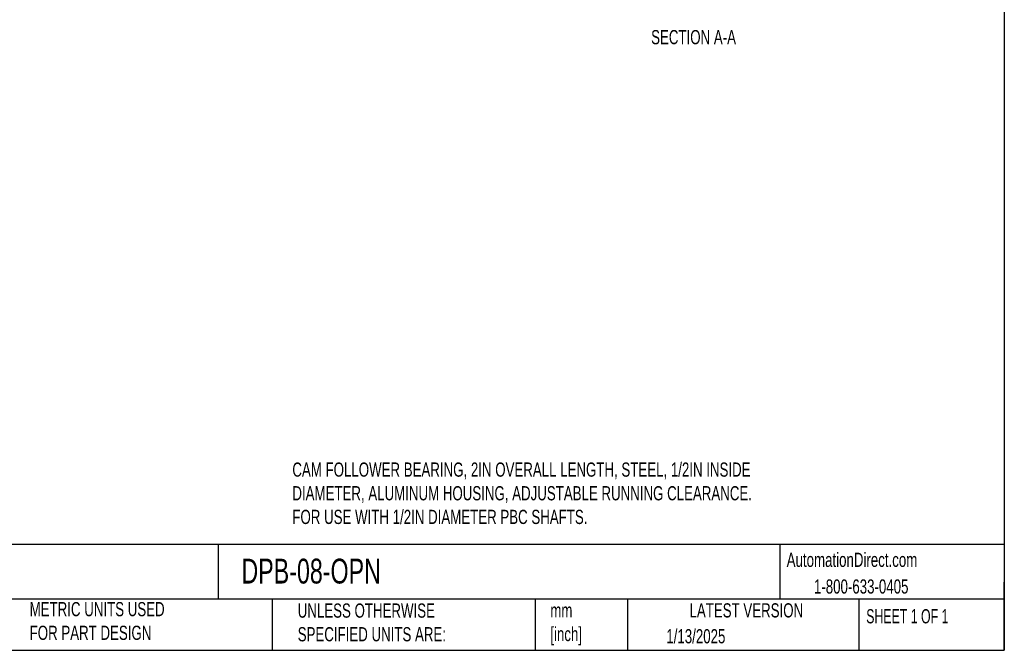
# Model space of a CAD drawing. Header units: millimetres. Extents: x 13 to 546, y 13 to 419.
# Tile 9 of 12: x 252 to 546, y 13 to 201. Entities that reach past the tile are written whole.
import ezdxf

# ---------------------------------------------------------------- set-up
doc = ezdxf.new("R2010")
doc.units = ezdxf.units.MM
doc.header["$LTSCALE"] = 2
doc.linetypes.add('SLD-Solid', pattern=[0])
doc.layers.add('TEXT', color=140, linetype='SLD-Solid', lineweight=25)
doc.styles.add('SLDTEXTSTYLE0', font='TXT', dxfattribs={"width": 0.7})
doc.styles.add('SLDTEXTSTYLE1', font='TXT', dxfattribs={"width": 0.65})

msp = doc.modelspace()

# ---------------------------------------------------------------- linework, layer by layer
at = {"layer": 'TEXT'}
for p, q in [((546.1, 419.1), (546.1, 12.7)), ((546.1, 44.252), (12.7, 44.252)), ((311.518, 44.252), (311.518, 27.94)), ((479.151, 44.252), (479.151, 27.94)), ((546.1, 12.7), (546.1, 33.02)), ((546.1, 27.94), (12.7, 27.94)), ((327.56, 27.94), (327.56, 12.7)), ((406.049, 27.94), (406.049, 12.7)), ((433.624, 27.94), (433.624, 12.7)), ((502.697, 27.94), (502.697, 12.7)), ((12.7, 12.7), (546.1, 12.7))]:
    msp.add_line(p, q, dxfattribs=at)

# ---------------------------------------------------------------- texts
for s, insert, char_height, attachment_point, style in [('SECTION A-A', (453.358, 197.696), 4.23333, 2, 'SLDTEXTSTYLE0'), ('CAM FOLLOWER BEARING, 2IN OVERALL LENGTH, STEEL, 1/2IN INSIDE ^JDIAMETER, ALUMINUM HOUSING, ADJUSTABLE RUNNING CLEARANCE. ^JFOR USE WITH 1/2IN DIAMETER PBC SHAFTS.', (333.616, 68.714), 4.233333, 1, 'SLDTEXTSTYLE0'), ('AutomationDirect.com', (481.154, 41.805), 4.23333, 1, 'SLDTEXTSTYLE0'), ('DPB-08-OPN', (318.415, 40.022), 7.4083, 1, 'SLDTEXTSTYLE0'), ('1-800-633-0405', (489.288, 33.849), 4.23333, 1, 'SLDTEXTSTYLE0'), ('METRIC UNITS USED ^JFOR PART DESIGN', (255.209, 27.091), 4.23333, 1, 'SLDTEXTSTYLE0'), ('UNLESS OTHERWISE ^JSPECIFIED UNITS ARE:', (335.216, 26.662), 4.23333, 1, 'SLDTEXTSTYLE0'), ('LATEST VERSION', (469.104, 26.728), 4.23333, 2, 'SLDTEXTSTYLE0'), ('mm^J[inch]', (410.598, 26.721), 4.2333, 1, 'SLDTEXTSTYLE0'), ('SHEET 1 OF 1', (504.883, 24.967), 4.23333, 1, 'SLDTEXTSTYLE1'), ('1/13/2025', (445.226, 19.006), 4.2333, 1, 'SLDTEXTSTYLE0')]:
    msp.add_mtext(s, dxfattribs=dict(at, insert=insert, char_height=char_height, attachment_point=attachment_point, style=style))

doc.saveas('drawing.dxf')
